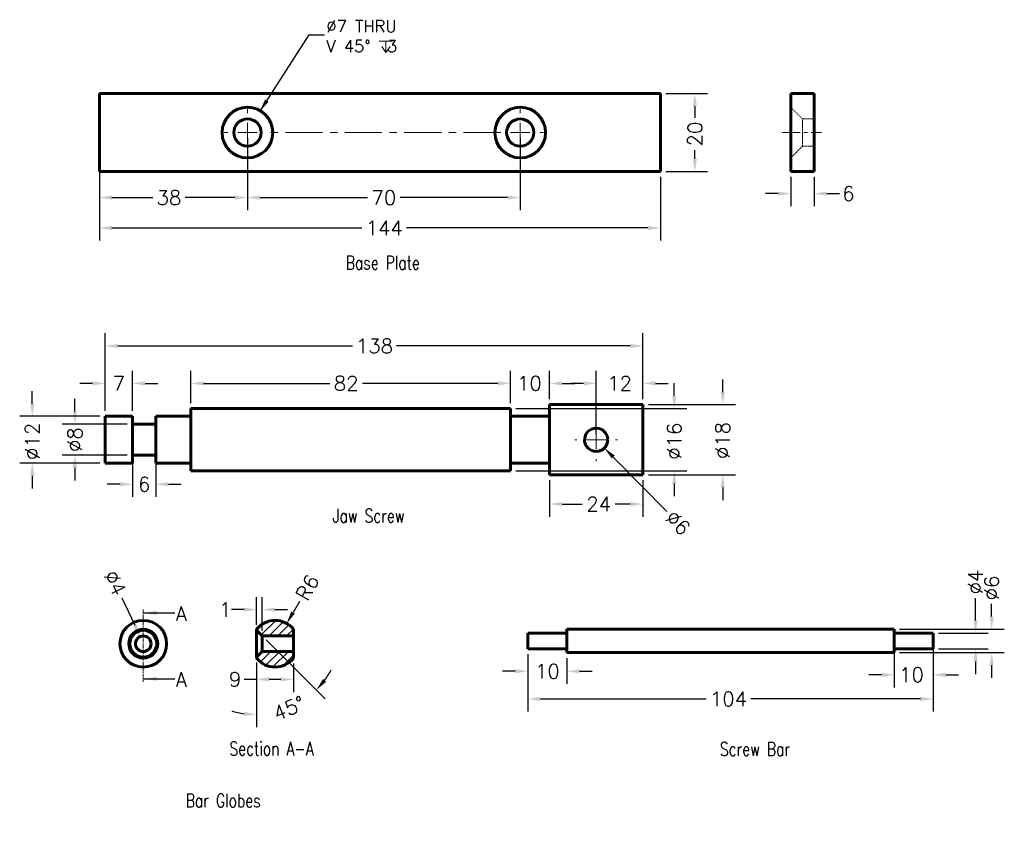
# Model space of a CAD drawing. Header units: inches. Extents: x -15 to 238, y 8 to 216.
import ezdxf

# ---------------------------------------------------------------- set-up
doc = ezdxf.new("R2010")
doc.units = ezdxf.units.IN
doc.header["$LTSCALE"] = 0.75
for name, pattern in [('CENTER', [2, 1.25, -0.25, 0.25, -0.25]), ('CENTERX2', [20.32, 12.7, -2.54, 2.54, -2.54]), ('HIDDEN', [0.375, 0.25, -0.125])]:
    doc.linetypes.add(name, pattern=pattern)
for name, color, linetype, lineweight in [('CEN', 7, 'CENTER', 15), ('DIM', 7, 'Continuous', 15), ('HID', 7, 'HIDDEN', 20), ('OBJ', 7, 'Continuous', 60)]:
    doc.layers.add(name, color=color, linetype=linetype, lineweight=lineweight)
doc.styles.add('ROMANS', font='romans.shx')
doc.styles.add('SLDTEXTSTYLE0', font='txt', dxfattribs={"width": 0.75})
doc.styles.get("Standard").update_dxf_attribs({"font": 'romans.shx'})
doc.dimstyles.new('aligned', dxfattribs={"dimscale": 0, "dimtxt": 0.08, "dimasz": 0.07, "dimexe": 0.07, "dimexo": 0.03, "dimgap": 0.025, "dimtad": 0, "dimdec": 0, "dimzin": 0, "dimdsep": 46, "dimtxsty": 'ROMANS', "dimcen": 0, "dimadec": 0, "dimazin": 0, "dimtfac": 1, "dimtdec": 0, "dimtofl": 0, "dimtmove": 0, "dimatfit": 3, "dimfxl": 0, "dimtolj": 1, "dimtzin": 0, "dimarcsym": 0})
doc.dimstyles.new('DIM2', dxfattribs={"dimscale": 0, "dimtxt": 0.08, "dimasz": 0.07, "dimexe": 0.07, "dimexo": 0.03, "dimgap": 0.025, "dimtad": 0, "dimtih": 1, "dimtoh": 1, "dimdec": 0, "dimzin": 0, "dimdsep": 46, "dimtxsty": 'ROMANS', "dimcen": 0, "dimadec": 0, "dimazin": 0, "dimtfac": 1, "dimtdec": 0, "dimtofl": 0, "dimtmove": 0, "dimatfit": 3, "dimfxl": 0, "dimtolj": 1, "dimtzin": 0, "dimarcsym": 0})

# ---------------------------------------------------------------- blocks, each defined once
blk = doc.blocks.new('*D11')
at = {"layer": 'DEFPOINTS', "color": 0}
for p in [(47.42, 64.89), (45.98, 59.58), (47.42, 58.14)]:
    blk.add_point(p, dxfattribs=at)
at = {"layer": 'DIM', "color": 0, "lineweight": -2}
for p, q in [((45.98, 60.97), (45.98, 68.13)), ((47.42, 59.53), (47.42, 68.13)), ((42.74, 64.89), (39.5, 64.89)), ((50.67, 64.89), (53.91, 64.89))]:
    blk.add_line(p, q, dxfattribs=at)
at = {"layer": 'DIM', "color": 0}
for points in [[(42.74, 65.43), (42.74, 64.35), (45.98, 64.89)], [(50.67, 65.43), (50.67, 64.35), (47.42, 64.89)]]:
    blk.add_solid(points, dxfattribs=at)
at = {"layer": 'DIM', "color": 0, "insert": (37.9, 64.89), "char_height": 3.706, "attachment_point": 5, "style": 'ROMANS'}
blk.add_mtext('\\A1;1', dxfattribs=at)
blk = doc.blocks.new('*D12')
at = {"layer": 'DEFPOINTS', "color": 0}
for p in [(45.98, 59.58), (45.98, 59.58), (47.42, 58.14), (45.98, 52.7), (51.59, 38.66)]:
    blk.add_point(p, dxfattribs=at)
at = {"layer": 'DIM', "color": 0, "lineweight": -2}
for p, q in [((48.41, 57.16), (63.59, 41.97)), ((45.98, 51.31), (45.98, 34.68))]:
    blk.add_line(p, q, dxfattribs=at)
for start, end in [(323.5863, 332.1727), (252.8273, 261.4137)]:
    blk.add_arc((45.98, 59.58), 21.66, start, end, dxfattribs=at)
at = {"layer": 'DIM', "color": 0}
for points in [[(63.82, 46.37), (63.01, 47.08), (61.3, 44.27)], [(42.79, 38.71), (42.71, 37.63), (45.98, 37.92)]]:
    blk.add_solid(points, dxfattribs=at)
at = {"layer": 'DIM', "color": 0, "insert": (54.27, 39.57), "char_height": 3.706, "attachment_point": 5, "rotation": 22.5, "style": 'ROMANS'}
blk.add_mtext('\\A1;45°', dxfattribs=at)
blk = doc.blocks.new('*D13')
at = {"layer": 'DEFPOINTS', "color": 0}
for p in [(45.98, 52.44), (55.42, 52.44), (45.98, 46.98)]:
    blk.add_point(p, dxfattribs=at)
at = {"layer": 'DIM', "color": 0, "lineweight": -2}
for p, q in [((45.98, 51.05), (45.98, 43.74)), ((55.42, 51.05), (55.42, 43.74)), ((45.98, 46.98), (42.74, 46.98)), ((52.18, 46.98), (49.23, 46.98))]:
    blk.add_line(p, q, dxfattribs=at)
at = {"layer": 'DIM', "color": 0}
for points in [[(49.23, 47.52), (49.23, 46.44), (45.98, 46.98)], [(52.18, 47.52), (52.18, 46.44), (55.42, 46.98)]]:
    blk.add_solid(points, dxfattribs=at)
at = {"layer": 'DIM', "color": 0, "insert": (40.44, 46.98), "char_height": 3.706, "attachment_point": 5, "style": 'ROMANS'}
blk.add_mtext('\\A1;9', dxfattribs=at)
blk = doc.blocks.new('*D14')
at = {"layer": 'DEFPOINTS', "color": 0}
for p in [(53.7, 61.34), (50.7, 56.14)]:
    blk.add_point(p, dxfattribs=at)
at = {"layer": 'DIM', "color": 0, "lineweight": -2}
blk.add_line((56.95, 66.96), (55.33, 64.15), dxfattribs=at)
at = {"layer": 'DIM', "color": 0}
blk.add_solid([(54.86, 64.42), (55.79, 63.88), (53.7, 61.34)], dxfattribs=at)
at = {"layer": 'DIM', "color": 0, "insert": (59.03, 70.56), "char_height": 3.706, "attachment_point": 5, "rotation": 60, "style": 'ROMANS'}
blk.add_mtext('\\A1;R6', dxfattribs=at)
blk = doc.blocks.new('*D15')
at = {"layer": 'DEFPOINTS', "color": 0}
for p in [(183.03, 177.35), (189.03, 177.35), (183.03, 171.68)]:
    blk.add_point(p, dxfattribs=at)
at = {"layer": 'DIM', "color": 0, "lineweight": -2}
for p, q in [((183.03, 175.96), (183.03, 168.44)), ((189.03, 175.96), (189.03, 168.44)), ((179.78, 171.68), (176.54, 171.68)), ((192.27, 171.68), (195.51, 171.68))]:
    blk.add_line(p, q, dxfattribs=at)
at = {"layer": 'DIM', "color": 0}
for points in [[(179.78, 172.22), (179.78, 171.14), (183.03, 171.68)], [(192.27, 172.22), (192.27, 171.14), (189.03, 171.68)]]:
    blk.add_solid(points, dxfattribs=at)
at = {"layer": 'DIM', "color": 0, "insert": (197.82, 171.68), "char_height": 3.706, "attachment_point": 5, "style": 'ROMANS'}
blk.add_mtext('\\A1;6', dxfattribs=at)
blk = doc.blocks.new('SW_CENTERMARK1')
at = {"color": 7, "linetype": 'CENTERX2'}
for p, q in [((67.31, 178.71), (67.31, 179.71)), ((137.31, 178.71), (137.31, 179.71)), ((62.31, 173.71), (61.31, 173.71)), ((132.31, 173.71), (72.31, 173.71)), ((142.31, 173.71), (143.31, 173.71)), ((67.31, 168.71), (67.31, 167.71)), ((137.31, 168.71), (137.31, 167.71))]:
    blk.add_line(p, q, dxfattribs=at)
at = {"color": 7, "linetype": 'Continuous'}
for p, q in [((67.31, 173.71), (67.31, 176.21)), ((137.31, 173.71), (137.31, 176.21)), ((67.31, 173.71), (64.81, 173.71)), ((67.31, 173.71), (67.31, 171.21)), ((67.31, 173.71), (69.81, 173.71)), ((137.31, 173.71), (134.81, 173.71)), ((137.31, 173.71), (137.31, 171.21)), ((137.31, 173.71), (139.81, 173.71))]:
    blk.add_line(p, q, dxfattribs=at)
blk = doc.blocks.new('*D16')
at = {"layer": 'DEFPOINTS', "color": 0}
for p in [(43.62, 187.35), (113.62, 187.35), (113.62, 170.67)]:
    blk.add_point(p, dxfattribs=at)
at = {"layer": 'DIM', "color": 0, "lineweight": -2}
for p, q in [((43.62, 185.96), (43.62, 167.43)), ((113.62, 185.96), (113.62, 167.43)), ((46.86, 170.67), (74.46, 170.67)), ((110.38, 170.67), (82.78, 170.67))]:
    blk.add_line(p, q, dxfattribs=at)
at = {"layer": 'DIM', "color": 0}
for points in [[(46.86, 171.21), (46.86, 170.13), (43.62, 170.67)], [(110.38, 171.21), (110.38, 170.13), (113.62, 170.67)]]:
    blk.add_solid(points, dxfattribs=at)
at = {"layer": 'DIM', "color": 0, "insert": (78.62, 170.67), "char_height": 3.706, "attachment_point": 5, "style": 'ROMANS'}
blk.add_mtext('\\A1;70', dxfattribs=at)
blk = doc.blocks.new('*D17')
at = {"layer": 'DEFPOINTS', "color": 0}
for p in [(5.62, 187.35), (43.62, 187.35), (5.62, 170.67)]:
    blk.add_point(p, dxfattribs=at)
at = {"layer": 'DIM', "color": 0, "lineweight": -2}
for p, q in [((5.62, 185.96), (5.62, 167.43)), ((43.62, 185.96), (43.62, 167.43)), ((8.86, 170.67), (19.31, 170.67)), ((40.38, 170.67), (27.62, 170.67))]:
    blk.add_line(p, q, dxfattribs=at)
at = {"layer": 'DIM', "color": 0}
for points in [[(8.86, 171.21), (8.86, 170.13), (5.62, 170.67)], [(40.38, 171.21), (40.38, 170.13), (43.62, 170.67)]]:
    blk.add_solid(points, dxfattribs=at)
at = {"layer": 'DIM', "color": 0, "insert": (23.46, 170.67), "char_height": 3.706, "attachment_point": 5, "style": 'ROMANS'}
blk.add_mtext('\\A1;38', dxfattribs=at)
blk = doc.blocks.new('*D18')
at = {"layer": 'DEFPOINTS', "color": 0}
for p in [(5.62, 177.35), (149.62, 177.35), (149.62, 162.86)]:
    blk.add_point(p, dxfattribs=at)
at = {"layer": 'DIM', "color": 0, "lineweight": -2}
for p, q in [((5.62, 175.96), (5.62, 159.61)), ((149.62, 175.96), (149.62, 159.61)), ((8.86, 162.86), (72.97, 162.86)), ((146.38, 162.86), (84.47, 162.86))]:
    blk.add_line(p, q, dxfattribs=at)
at = {"layer": 'DIM', "color": 0}
for points in [[(8.86, 163.4), (8.86, 162.32), (5.62, 162.86)], [(146.38, 163.4), (146.38, 162.32), (149.62, 162.86)]]:
    blk.add_solid(points, dxfattribs=at)
at = {"layer": 'DIM', "color": 0, "insert": (78.72, 162.86), "char_height": 3.706, "attachment_point": 5, "style": 'ROMANS'}
blk.add_mtext('\\A1;144', dxfattribs=at)
blk = doc.blocks.new('*D19')
at = {"layer": 'DEFPOINTS', "color": 0}
for p in [(149.62, 197.35), (149.62, 177.35), (158.43, 177.35)]:
    blk.add_point(p, dxfattribs=at)
at = {"layer": 'DIM', "color": 0, "lineweight": -2}
for p, q in [((151.01, 197.35), (161.68, 197.35)), ((158.43, 194.11), (158.43, 191.14)), ((158.43, 180.59), (158.43, 182.82)), ((151.01, 177.35), (161.68, 177.35))]:
    blk.add_line(p, q, dxfattribs=at)
at = {"layer": 'DIM', "color": 0}
for points in [[(157.89, 194.11), (158.97, 194.11), (158.43, 197.35)], [(157.89, 180.59), (158.97, 180.59), (158.43, 177.35)]]:
    blk.add_solid(points, dxfattribs=at)
at = {"layer": 'DIM', "color": 0, "insert": (158.43, 186.98), "char_height": 3.706, "attachment_point": 5, "rotation": 90, "style": 'ROMANS'}
blk.add_mtext('\\A1;20', dxfattribs=at)
blk = doc.blocks.new('*D20')
at = {"layer": 'DEFPOINTS', "color": 0}
for p in [(219.54, 58.85), (230.44, 58.85), (219.54, 54.85)]:
    blk.add_point(p, dxfattribs=at)
at = {"layer": 'DIM', "color": 0, "lineweight": -2}
for p, q in [((230.44, 62.09), (230.44, 67.79)), ((220.93, 58.85), (233.69, 58.85)), ((220.93, 54.85), (233.69, 54.85)), ((230.44, 51.6), (230.44, 48.36))]:
    blk.add_line(p, q, dxfattribs=at)
at = {"layer": 'DIM', "color": 0}
for points in [[(229.9, 62.09), (230.98, 62.09), (230.44, 58.85)], [(229.9, 51.6), (230.98, 51.6), (230.44, 54.85)]]:
    blk.add_solid(points, dxfattribs=at)
at = {"layer": 'DIM', "color": 0, "insert": (230.44, 71.95), "char_height": 3.706, "attachment_point": 5, "rotation": 90, "style": 'ROMANS'}
blk.add_mtext('\\A1;%%c4', dxfattribs=at)
blk = doc.blocks.new('*D21')
at = {"layer": 'DEFPOINTS', "color": 0}
for p in [(209.54, 59.85), (234.58, 59.85), (209.54, 53.85)]:
    blk.add_point(p, dxfattribs=at)
at = {"layer": 'DIM', "color": 0, "lineweight": -2}
for p, q in [((234.58, 63.09), (234.58, 66.38)), ((210.93, 59.85), (237.83, 59.85)), ((210.93, 53.85), (237.83, 53.85)), ((234.58, 50.6), (234.58, 47.36))]:
    blk.add_line(p, q, dxfattribs=at)
at = {"layer": 'DIM', "color": 0}
for points in [[(234.04, 63.09), (235.12, 63.09), (234.58, 59.85)], [(234.04, 50.6), (235.12, 50.6), (234.58, 53.85)]]:
    blk.add_solid(points, dxfattribs=at)
at = {"layer": 'DIM', "color": 0, "insert": (234.58, 70.45), "char_height": 3.706, "attachment_point": 5, "rotation": 90, "style": 'ROMANS'}
blk.add_mtext('\\A1;%%c6', dxfattribs=at)
blk = doc.blocks.new('*D22')
at = {"layer": 'DEFPOINTS', "color": 0}
for p in [(209.54, 58.85), (219.54, 58.85), (219.54, 48.16)]:
    blk.add_point(p, dxfattribs=at)
at = {"layer": 'DIM', "color": 0, "lineweight": -2}
for p, q in [((209.54, 57.46), (209.54, 44.92)), ((219.54, 57.46), (219.54, 44.92)), ((206.3, 48.16), (203.06, 48.16)), ((222.78, 48.16), (226.03, 48.16))]:
    blk.add_line(p, q, dxfattribs=at)
at = {"layer": 'DIM', "color": 0}
for points in [[(206.3, 48.71), (206.3, 47.62), (209.54, 48.16)], [(222.78, 48.71), (222.78, 47.62), (219.54, 48.16)]]:
    blk.add_solid(points, dxfattribs=at)
at = {"layer": 'DIM', "color": 0, "insert": (214.01, 48.16), "char_height": 3.706, "attachment_point": 5, "style": 'ROMANS'}
blk.add_mtext('\\A1;10', dxfattribs=at)
blk = doc.blocks.new('*D23')
at = {"layer": 'DEFPOINTS', "color": 0}
for p in [(115.54, 54.85), (125.54, 53.85), (125.54, 49.07)]:
    blk.add_point(p, dxfattribs=at)
at = {"layer": 'DIM', "color": 0, "lineweight": -2}
for p, q in [((115.54, 53.46), (115.54, 45.83)), ((125.54, 52.46), (125.54, 45.83)), ((112.3, 49.07), (109.06, 49.07)), ((128.78, 49.07), (132.03, 49.07))]:
    blk.add_line(p, q, dxfattribs=at)
at = {"layer": 'DIM', "color": 0}
for points in [[(112.3, 49.61), (112.3, 48.53), (115.54, 49.07)], [(128.78, 49.61), (128.78, 48.53), (125.54, 49.07)]]:
    blk.add_solid(points, dxfattribs=at)
at = {"layer": 'DIM', "color": 0, "insert": (120.57, 49.07), "char_height": 3.706, "attachment_point": 5, "style": 'ROMANS'}
blk.add_mtext('\\A1;10', dxfattribs=at)
blk = doc.blocks.new('*D24')
at = {"layer": 'DEFPOINTS', "color": 0}
for p in [(115.54, 54.85), (219.54, 54.85), (115.54, 41.97)]:
    blk.add_point(p, dxfattribs=at)
at = {"layer": 'DIM', "color": 0, "lineweight": -2}
for p, q in [((115.54, 53.46), (115.54, 38.73)), ((219.54, 53.46), (219.54, 38.73)), ((118.78, 41.97), (161.29, 41.97)), ((216.3, 41.97), (172.78, 41.97))]:
    blk.add_line(p, q, dxfattribs=at)
at = {"layer": 'DIM', "color": 0}
for points in [[(118.78, 42.51), (118.78, 41.43), (115.54, 41.97)], [(216.3, 42.51), (216.3, 41.43), (219.54, 41.97)]]:
    blk.add_solid(points, dxfattribs=at)
at = {"layer": 'DIM', "color": 0, "insert": (167.04, 41.97), "char_height": 3.706, "attachment_point": 5, "style": 'ROMANS'}
blk.add_mtext('\\A1;104', dxfattribs=at)
blk = doc.blocks.new('SW_CENTERMARK0')
at = {"color": 7, "linetype": 'CENTERX2'}
for p, q in [((156.79, 111.72), (156.79, 112.22)), ((151.79, 106.72), (151.29, 106.72)), ((161.79, 106.72), (162.29, 106.72)), ((156.79, 101.72), (156.79, 101.22))]:
    blk.add_line(p, q, dxfattribs=at)
at = {"color": 7, "linetype": 'Continuous'}
for q in [(156.79, 109.22), (154.29, 106.72), (156.79, 104.22), (159.29, 106.72)]:
    blk.add_line((156.79, 106.72), q, dxfattribs=at)
blk = doc.blocks.new('*D25')
at = {"layer": 'DEFPOINTS', "color": 0}
for p in [(131, 110.64), (135.21, 106.37)]:
    blk.add_point(p, dxfattribs=at)
at = {"layer": 'DIM', "color": 0, "lineweight": -2}
blk.add_line((151.25, 90.07), (137.49, 104.06), dxfattribs=at)
at = {"layer": 'DIM', "color": 0}
blk.add_solid([(137.87, 104.44), (137.1, 103.68), (135.21, 106.37)], dxfattribs=at)
at = {"layer": 'DIM', "color": 0, "insert": (154.1, 87.17), "char_height": 3.706, "attachment_point": 5, "rotation": 314.5401, "style": 'ROMANS'}
blk.add_mtext('\\A1;∅6', dxfattribs=at)
blk = doc.blocks.new('*D26')
at = {"layer": 'DEFPOINTS', "color": 0}
for p in [(145.11, 122.98), (145.11, 117.51), (133.11, 108.51)]:
    blk.add_point(p, dxfattribs=at)
at = {"layer": 'DIM', "color": 0, "lineweight": -2}
for p, q in [((133.11, 109.9), (133.11, 126.22)), ((145.11, 118.9), (145.11, 126.22)), ((129.86, 122.98), (126.62, 122.98)), ((148.35, 122.98), (151.59, 122.98))]:
    blk.add_line(p, q, dxfattribs=at)
at = {"layer": 'DIM', "color": 0}
for points in [[(129.86, 123.52), (129.86, 122.44), (133.11, 122.98)], [(148.35, 123.52), (148.35, 122.44), (145.11, 122.98)]]:
    blk.add_solid(points, dxfattribs=at)
at = {"layer": 'DIM', "color": 0, "insert": (139.11, 122.98), "char_height": 3.706, "attachment_point": 5, "style": 'ROMANS'}
blk.add_mtext('\\A1;12', dxfattribs=at)
blk = doc.blocks.new('*D27')
at = {"layer": 'DEFPOINTS', "color": 0}
for p in [(-0.66, 112.51), (14.11, 112.51), (14.11, 104.51)]:
    blk.add_point(p, dxfattribs=at)
at = {"layer": 'DIM', "color": 0, "lineweight": -2}
for p, q in [((-0.66, 115.75), (-0.66, 118.99)), ((12.72, 112.51), (-3.9, 112.51)), ((12.72, 104.51), (-3.9, 104.51)), ((-0.66, 101.26), (-0.66, 98.02))]:
    blk.add_line(p, q, dxfattribs=at)
at = {"layer": 'DIM', "color": 0}
for points in [[(-1.2, 115.75), (-0.12, 115.75), (-0.66, 112.51)], [(-1.2, 101.26), (-0.12, 101.26), (-0.66, 104.51)]]:
    blk.add_solid(points, dxfattribs=at)
at = {"layer": 'DIM', "color": 0, "insert": (-0.66, 108.51), "char_height": 3.706, "attachment_point": 5, "rotation": 90, "style": 'ROMANS'}
blk.add_mtext('\\A1;%%c8', dxfattribs=at)
blk = doc.blocks.new('*D28')
at = {"layer": 'DEFPOINTS', "color": 0}
for p in [(14.11, 104.51), (20.11, 104.51), (20.11, 97.07)]:
    blk.add_point(p, dxfattribs=at)
at = {"layer": 'DIM', "color": 0, "lineweight": -2}
for p, q in [((14.11, 103.12), (14.11, 93.82)), ((20.11, 103.12), (20.11, 93.82)), ((10.86, 97.07), (7.62, 97.07)), ((23.35, 97.07), (26.59, 97.07))]:
    blk.add_line(p, q, dxfattribs=at)
at = {"layer": 'DIM', "color": 0}
for points in [[(10.86, 97.61), (10.86, 96.53), (14.11, 97.07)], [(23.35, 97.61), (23.35, 96.53), (20.11, 97.07)]]:
    blk.add_solid(points, dxfattribs=at)
at = {"layer": 'DIM', "color": 0, "insert": (17.11, 97.07), "char_height": 3.706, "attachment_point": 5, "style": 'ROMANS'}
blk.add_mtext('\\A1;6', dxfattribs=at)
blk = doc.blocks.new('*D29')
at = {"layer": 'DEFPOINTS', "color": 0}
for p in [(14.11, 122.96), (7.11, 114.51), (14.11, 114.51)]:
    blk.add_point(p, dxfattribs=at)
at = {"layer": 'DIM', "color": 0, "lineweight": -2}
for p, q in [((7.11, 115.9), (7.11, 126.2)), ((14.11, 115.9), (14.11, 126.2)), ((3.86, 122.96), (0.62, 122.96)), ((17.35, 122.96), (20.59, 122.96))]:
    blk.add_line(p, q, dxfattribs=at)
at = {"layer": 'DIM', "color": 0}
for points in [[(3.86, 123.5), (3.86, 122.41), (7.11, 122.96)], [(17.35, 123.5), (17.35, 122.41), (14.11, 122.96)]]:
    blk.add_solid(points, dxfattribs=at)
at = {"layer": 'DIM', "color": 0, "insert": (10.61, 122.96), "char_height": 3.706, "attachment_point": 5, "style": 'ROMANS'}
blk.add_mtext('\\A1;7', dxfattribs=at)
blk = doc.blocks.new('*D30')
at = {"layer": 'DEFPOINTS', "color": 0}
for p in [(145.11, 117.51), (165.58, 117.51), (145.11, 99.51)]:
    blk.add_point(p, dxfattribs=at)
at = {"layer": 'DIM', "color": 0, "lineweight": -2}
for p, q in [((165.58, 120.75), (165.58, 123.99)), ((146.5, 117.51), (168.83, 117.51)), ((146.5, 99.51), (168.83, 99.51)), ((165.58, 96.26), (165.58, 93.02))]:
    blk.add_line(p, q, dxfattribs=at)
at = {"layer": 'DIM', "color": 0}
for points in [[(165.04, 120.75), (166.12, 120.75), (165.58, 117.51)], [(165.04, 96.26), (166.12, 96.26), (165.58, 99.51)]]:
    blk.add_solid(points, dxfattribs=at)
at = {"layer": 'DIM', "color": 0, "insert": (165.58, 108.31), "char_height": 3.706, "attachment_point": 5, "rotation": 90, "style": 'ROMANS'}
blk.add_mtext('\\A1;%%c18', dxfattribs=at)
blk = doc.blocks.new('*D31')
at = {"layer": 'DEFPOINTS', "color": 0}
for p in [(111.11, 116.51), (153.13, 116.51), (111.11, 100.51)]:
    blk.add_point(p, dxfattribs=at)
at = {"layer": 'DIM', "color": 0, "lineweight": -2}
for p, q in [((153.13, 119.75), (153.13, 122.99)), ((112.5, 116.51), (156.38, 116.51)), ((112.5, 100.51), (156.38, 100.51)), ((153.13, 97.26), (153.13, 94.02))]:
    blk.add_line(p, q, dxfattribs=at)
at = {"layer": 'DIM', "color": 0}
for points in [[(152.59, 119.75), (153.67, 119.75), (153.13, 116.51)], [(152.59, 97.26), (153.67, 97.26), (153.13, 100.51)]]:
    blk.add_solid(points, dxfattribs=at)
at = {"layer": 'DIM', "color": 0, "insert": (153.13, 108.11), "char_height": 3.706, "attachment_point": 5, "rotation": 90, "style": 'ROMANS'}
blk.add_mtext('\\A1;%%c16', dxfattribs=at)
blk = doc.blocks.new('*D32')
at = {"layer": 'DEFPOINTS', "color": 0}
for p in [(-11.58, 114.51), (7.11, 114.51), (7.11, 102.51)]:
    blk.add_point(p, dxfattribs=at)
at = {"layer": 'DIM', "color": 0, "lineweight": -2}
for p, q in [((-11.58, 117.75), (-11.58, 120.99)), ((5.72, 114.51), (-14.82, 114.51)), ((5.72, 102.51), (-14.82, 102.51)), ((-11.58, 99.26), (-11.58, 96.02))]:
    blk.add_line(p, q, dxfattribs=at)
at = {"layer": 'DIM', "color": 0}
for points in [[(-12.12, 117.75), (-11.04, 117.75), (-11.58, 114.51)], [(-12.12, 99.26), (-11.04, 99.26), (-11.58, 102.51)]]:
    blk.add_solid(points, dxfattribs=at)
at = {"layer": 'DIM', "color": 0, "insert": (-11.58, 108.1), "char_height": 3.706, "attachment_point": 5, "rotation": 90, "style": 'ROMANS'}
blk.add_mtext('\\A1;%%c12', dxfattribs=at)
blk = doc.blocks.new('*D33')
at = {"layer": 'DEFPOINTS', "color": 0}
for p in [(145.11, 132.58), (145.11, 117.51), (7.11, 114.51)]:
    blk.add_point(p, dxfattribs=at)
at = {"layer": 'DIM', "color": 0, "lineweight": -2}
for p, q in [((7.11, 115.9), (7.11, 135.82)), ((145.11, 118.9), (145.11, 135.82)), ((10.35, 132.58), (70.56, 132.58)), ((141.86, 132.58), (81.88, 132.58))]:
    blk.add_line(p, q, dxfattribs=at)
at = {"layer": 'DIM', "color": 0}
for points in [[(10.35, 133.12), (10.35, 132.04), (7.11, 132.58)], [(141.86, 133.12), (141.86, 132.04), (145.11, 132.58)]]:
    blk.add_solid(points, dxfattribs=at)
at = {"layer": 'DIM', "color": 0, "insert": (76.22, 132.58), "char_height": 3.706, "attachment_point": 5, "style": 'ROMANS'}
blk.add_mtext('\\A1;138', dxfattribs=at)
blk = doc.blocks.new('*D34')
at = {"layer": 'DEFPOINTS', "color": 0}
for p in [(121.11, 122.96), (111.11, 116.51), (121.11, 117.51)]:
    blk.add_point(p, dxfattribs=at)
at = {"layer": 'DIM', "color": 0, "lineweight": -2}
for p, q in [((111.11, 117.9), (111.11, 126.2)), ((121.11, 118.9), (121.11, 126.2)), ((107.86, 122.96), (104.62, 122.96)), ((124.35, 122.96), (127.59, 122.96))]:
    blk.add_line(p, q, dxfattribs=at)
at = {"layer": 'DIM', "color": 0}
for points in [[(107.86, 123.5), (107.86, 122.42), (111.11, 122.96)], [(124.35, 123.5), (124.35, 122.42), (121.11, 122.96)]]:
    blk.add_solid(points, dxfattribs=at)
at = {"layer": 'DIM', "color": 0, "insert": (115.98, 122.96), "char_height": 3.706, "attachment_point": 5, "style": 'ROMANS'}
blk.add_mtext('\\A1;10', dxfattribs=at)
blk = doc.blocks.new('*D35')
at = {"layer": 'DEFPOINTS', "color": 0}
for p in [(111.11, 122.96), (29.11, 116.51), (111.11, 116.51)]:
    blk.add_point(p, dxfattribs=at)
at = {"layer": 'DIM', "color": 0, "lineweight": -2}
for p, q in [((29.11, 117.9), (29.11, 126.2)), ((111.11, 117.9), (111.11, 126.2)), ((32.35, 122.96), (64.79, 122.96)), ((107.86, 122.96), (73.11, 122.96))]:
    blk.add_line(p, q, dxfattribs=at)
at = {"layer": 'DIM', "color": 0}
for points in [[(32.35, 123.5), (32.35, 122.41), (29.11, 122.96)], [(107.86, 123.5), (107.86, 122.41), (111.11, 122.96)]]:
    blk.add_solid(points, dxfattribs=at)
at = {"layer": 'DIM', "color": 0, "insert": (68.95, 122.96), "char_height": 3.706, "attachment_point": 5, "style": 'ROMANS'}
blk.add_mtext('\\A1;82', dxfattribs=at)
blk = doc.blocks.new('*D36')
at = {"layer": 'DEFPOINTS', "color": 0}
for p in [(121.11, 99.51), (145.11, 99.51), (145.11, 91.98)]:
    blk.add_point(p, dxfattribs=at)
at = {"layer": 'DIM', "color": 0, "lineweight": -2}
for p, q in [((121.11, 98.12), (121.11, 88.74)), ((145.11, 98.12), (145.11, 88.74)), ((124.35, 91.98), (129.5, 91.98)), ((141.86, 91.98), (137.99, 91.98))]:
    blk.add_line(p, q, dxfattribs=at)
at = {"layer": 'DIM', "color": 0}
for points in [[(124.35, 92.52), (124.35, 91.44), (121.11, 91.98)], [(141.86, 92.52), (141.86, 91.44), (145.11, 91.98)]]:
    blk.add_solid(points, dxfattribs=at)
at = {"layer": 'DIM', "color": 0, "insert": (133.75, 91.98), "char_height": 3.706, "attachment_point": 5, "style": 'ROMANS'}
blk.add_mtext('\\A1;24', dxfattribs=at)
blk = doc.blocks.new('*D37')
at = {"layer": 'DEFPOINTS', "color": 0}
for p in [(16.05, 57.95), (17.74, 54.33)]:
    blk.add_point(p, dxfattribs=at)
at = {"layer": 'DIM', "color": 0, "lineweight": -2}
blk.add_line((11.39, 67.94), (14.68, 60.89), dxfattribs=at)
at = {"layer": 'DIM', "color": 0}
blk.add_solid([(15.17, 61.12), (14.19, 60.66), (16.05, 57.95)], dxfattribs=at)
at = {"layer": 'DIM', "color": 0, "insert": (9.63, 71.71), "char_height": 3.706, "attachment_point": 5, "rotation": 295.0279, "style": 'ROMANS'}
blk.add_mtext('\\A1;∅4', dxfattribs=at)

msp = doc.modelspace()

# ---------------------------------------------------------------- hatches: boundary and pattern name
at = {"layer": 'DIM'}
h = msp.add_hatch(dxfattribs=at)
h.set_pattern_fill('ANSI31', color=256, scale=0.5, style=0)
h.paths.add_polyline_path([(55.42, 59.85, 0.486384), (45.98, 59.85), (45.98, 59.58), (47.17, 58.4), (47.42, 58.14), (55.42, 58.14)])
h.paths.add_polyline_path([(55.42, 54.14), (47.42, 54.14), (46.38, 53.1), (45.98, 52.7), (45.98, 52.44, 0.486384), (55.42, 52.44)])

# ---------------------------------------------------------------- linework, layer by layer
at = {"layer": 'CEN', "ltscale": 5}
msp.add_line((180.77, 187.35), (190.93, 187.35), dxfattribs=at)
at = {"layer": 'CEN'}
msp.add_line((16.9, 64.94), (16.9, 46.37), dxfattribs=at)
at = {"layer": 'DIM'}
for p, q in [((77.4, 210.85), (80.85, 210.85)), ((79.16, 210.85), (79.16, 207.91)), ((79.16, 207.91), (78.1, 209.44)), ((79.16, 207.91), (80.22, 209.44))]:
    msp.add_line(p, q, dxfattribs=at)
at = {"layer": 'HID', "color": 0}
for p, q in [((186.03, 190.85), (183.03, 193.85)), ((189.03, 190.85), (186.03, 190.85)), ((186.03, 183.85), (186.03, 190.85)), ((183.03, 180.85), (186.03, 183.85)), ((186.03, 183.85), (189.03, 183.85))]:
    msp.add_line(p, q, dxfattribs=at)
at = {"layer": 'OBJ', "color": 0}
for p, q in [((149.62, 197.35), (5.62, 197.35)), ((5.62, 197.35), (5.62, 177.35)), ((149.62, 177.35), (149.62, 197.35)), ((183.03, 197.35), (189.03, 197.35)), ((183.03, 177.35), (183.03, 197.35)), ((189.03, 177.35), (189.03, 197.35)), ((5.62, 177.35), (149.62, 177.35)), ((183.03, 177.35), (189.03, 177.35)), ((29.11, 108.51), (29.11, 116.51)), ((111.11, 116.51), (29.11, 116.51)), ((111.11, 108.51), (111.11, 116.51)), ((121.11, 108.51), (121.11, 117.51)), ((145.11, 117.51), (121.11, 117.51)), ((145.11, 108.51), (145.11, 117.51)), ((7.11, 108.51), (7.11, 114.51)), ((14.11, 114.51), (7.11, 114.51)), ((14.11, 108.51), (14.11, 114.51)), ((20.11, 108.51), (20.11, 114.51)), ((29.11, 114.51), (20.11, 114.51)), ((121.11, 114.51), (111.11, 114.51)), ((20.11, 112.51), (14.11, 112.51)), ((7.11, 102.51), (7.11, 108.51)), ((14.11, 102.51), (14.11, 108.51)), ((20.11, 102.51), (20.11, 108.51)), ((29.11, 100.51), (29.11, 108.51)), ((111.11, 100.51), (111.11, 108.51)), ((121.11, 99.51), (121.11, 108.51)), ((145.11, 99.51), (145.11, 108.51)), ((14.11, 104.51), (20.11, 104.51)), ((7.11, 102.51), (14.11, 102.51)), ((20.11, 102.51), (29.11, 102.51)), ((111.11, 102.51), (121.11, 102.51)), ((29.11, 100.51), (111.11, 100.51)), ((121.11, 99.51), (145.11, 99.51)), ((45.98, 59.85), (45.98, 59.58)), ((45.98, 59.58), (45.98, 52.7)), ((47.42, 58.14), (47.42, 54.14)), ((55.42, 58.14), (47.42, 58.14)), ((55.42, 58.14), (55.42, 59.85)), ((55.42, 58.14), (55.42, 54.14)), ((115.54, 54.85), (115.54, 58.85)), ((125.54, 58.85), (115.54, 58.85)), ((125.54, 53.85), (125.54, 59.85)), ((209.54, 59.85), (125.54, 59.85)), ((209.54, 53.85), (209.54, 59.85)), ((219.54, 58.85), (209.54, 58.85)), ((219.54, 54.85), (219.54, 58.85)), ((47.42, 54.14), (55.42, 54.14)), ((55.42, 52.44), (55.42, 54.14)), ((115.54, 54.85), (125.54, 54.85)), ((125.54, 53.85), (209.54, 53.85)), ((209.54, 54.85), (219.54, 54.85)), ((45.98, 52.7), (45.98, 52.44))]:
    msp.add_line(p, q, dxfattribs=at)
at = {"layer": 'OBJ', "color": 0, "flags": 128}
for points in [[(136.11, 108.51), (135.95, 107.54), (135.49, 106.69), (134.77, 106.01), (133.83, 105.59), (132.83, 105.52), (131.91, 105.75), (131.1, 106.27), (130.48, 107.06), (130.14, 108.03), (130.15, 109.02), (130.46, 109.92), (131.05, 110.69), (131.89, 111.25), (132.88, 111.5), (133.85, 111.41), (134.72, 111.03), (135.45, 110.38), (135.94, 109.48), (136.11, 108.51)], [(47.42, 58.14), (47.17, 58.4), (45.98, 59.58)], [(45.98, 52.7), (46.38, 53.1), (47.42, 54.14)]]:
    msp.add_lwpolyline(points, dxfattribs=at)
at = {"layer": 'OBJ', "color": 0}
for centre, radius in [((43.62, 187.35), 6.5), ((113.62, 187.35), 6.5), ((43.62, 187.35), 3.5), ((113.62, 187.35), 3.5), ((16.89, 56.14), 6), ((16.89, 56.14), 3.7), ((16.89, 56.14), 3.44), ((16.89, 56.14), 2)]:
    msp.add_circle(centre, radius, dxfattribs=at)
for start, end in [(38.1249, 141.8751), (38.1249, 141.8751), (218.1249, 321.8751)]:
    msp.add_arc((50.7, 56.14), 6, start, end, dxfattribs=at)

# ---------------------------------------------------------------- block references
at = {"layer": 'CEN'}
for name, p in [('SW_CENTERMARK1', (-23.69, 13.65)), ('SW_CENTERMARK0', (-23.69, 1.79))]:
    msp.add_blockref(name, p, dxfattribs=at)

# ---------------------------------------------------------------- texts
at = {"layer": 'DIM', "insert": (63.87, 216.19), "char_height": 3.07, "width": 22.0246, "attachment_point": 1}
msp.add_mtext('%%c7 THRU\\PV 45°  3  ', dxfattribs=at)
at = {"layer": 'DIM', "char_height": 3.5, "attachment_point": 2, "style": 'SLDTEXTSTYLE0'}
for s, insert in [('{\\Fromans.shx|c0;Base\\Fromans.shx|c1; Plate}', (78.34, 155.69)), ('{\\Fromans.shx;Jaw Screw}', (74.68, 90.74)), ('{\\Fromans.shx;Section A-A}', (49.8, 30.98)), ('{\\Fromans.shx;Screw Bar}', (173.85, 30.86)), ('{\\Fromans.shx;Bar Globes}', (37.39, 17.64))]:
    msp.add_mtext(s, dxfattribs=dict(at, insert=insert))
at = {"layer": 'DIM', "char_height": 3.7, "attachment_point": 1}
for insert in [(25.22, 65.7), (25.22, 48.81)]:
    msp.add_mtext('A', dxfattribs=dict(at, insert=insert))

# ---------------------------------------------------------------- dimensions: what is measured, and where the dimension line sits
at = {"layer": 'DIM'}
dim = msp.add_linear_dim(base=(158.43, 177.35), p1=(149.62, 197.35), p2=(149.62, 177.35), angle=90, dimstyle='aligned', override={"dimscale": 46.325586}, dxfattribs=at)
dim.commit()
dim.dimension.update_dxf_attribs({"geometry": '*D19', "text_midpoint": (158.43, 186.98), "dimtype": 160})
for base, p1, p2, dimstyle, picture, middle in [((5.62, 170.67), (43.62, 187.35), (5.62, 187.35), 'DIM2', '*D17', (23.46, 170.67)), ((113.62, 170.67), (43.62, 187.35), (113.62, 187.35), 'DIM2', '*D16', (78.62, 170.67)), ((149.62, 162.86), (5.62, 177.35), (149.62, 177.35), 'DIM2', '*D18', (78.72, 162.86)), ((183.03, 171.68), (189.03, 177.35), (183.03, 177.35), 'aligned', '*D15', (197.82, 171.68)), ((145.11, 132.58), (7.11, 114.51), (145.11, 117.51), 'DIM2', '*D33', (76.22, 132.58)), ((14.11, 122.96), (7.11, 114.51), (14.11, 114.51), 'aligned', '*D29', (10.61, 122.96)), ((111.11, 122.96), (29.11, 116.51), (111.11, 116.51), 'DIM2', '*D35', (68.95, 122.96)), ((121.11, 122.96), (111.11, 116.51), (121.11, 117.51), 'DIM2', '*D34', (115.98, 122.96)), ((145.11, 122.98), (133.11, 108.51), (145.11, 117.51), 'DIM2', '*D26', (139.11, 122.98)), ((20.11, 97.07), (14.11, 104.51), (20.11, 104.51), 'DIM2', '*D28', (17.11, 97.07)), ((145.11, 91.98), (121.11, 99.51), (145.11, 99.51), 'DIM2', '*D36', (133.75, 91.98)), ((47.42, 64.89), (45.98, 59.58), (47.42, 58.14), 'DIM2', '*D11', (37.9, 64.89)), ((219.54, 48.16), (209.54, 58.85), (219.54, 58.85), 'DIM2', '*D22', (214.01, 48.16)), ((125.54, 49.07), (115.54, 54.85), (125.54, 53.85), 'DIM2', '*D23', (120.57, 49.07)), ((115.54, 41.97), (219.54, 54.85), (115.54, 54.85), 'aligned', '*D24', (167.04, 41.97)), ((45.98, 46.98), (55.42, 52.44), (45.98, 52.44), 'aligned', '*D13', (40.44, 46.98))]:
    dim = msp.add_linear_dim(base=base, p1=p1, p2=p2, dimstyle=dimstyle, override={"dimscale": 46.325586}, dxfattribs=at)
    dim.commit()
    dim.dimension.update_dxf_attribs({"geometry": picture, "text_midpoint": middle, "dimtype": 160})
for base, p1, p2, picture, middle in [((165.58, 117.51), (145.11, 99.51), (145.11, 117.51), '*D30', (165.58, 108.31)), ((153.13, 116.51), (111.11, 100.51), (111.11, 116.51), '*D31', (153.13, 108.11)), ((-11.58, 114.51), (7.11, 102.51), (7.11, 114.51), '*D32', (-11.58, 108.1)), ((-0.66, 112.51), (14.11, 104.51), (14.11, 112.51), '*D27', (-0.66, 108.51)), ((234.58, 59.85), (209.54, 53.85), (209.54, 59.85), '*D21', (234.58, 70.45)), ((230.44, 58.85), (219.54, 54.85), (219.54, 58.85), '*D20', (230.44, 71.95))]:
    dim = msp.add_linear_dim(base=base, p1=p1, p2=p2, angle=90, text='%%c<>', dimstyle='aligned', override={"dimscale": 46.325586}, dxfattribs=at)
    dim.commit()
    dim.dimension.update_dxf_attribs({"geometry": picture, "text_midpoint": middle, "dimtype": 160})
for p1, p2, picture, middle in [((131, 110.64), (135.21, 106.37), '*D25', (154.1, 87.17)), ((17.74, 54.33), (16.05, 57.95), '*D37', (9.63, 71.71))]:
    dim = msp.add_diameter_dim_2p(p1=p1, p2=p2, dimstyle='aligned', override={"dimscale": 46.325586}, dxfattribs=at)
    dim.commit()
    dim.dimension.update_dxf_attribs({"geometry": picture, "text_midpoint": middle, "dimtype": 163})
dim = msp.add_radius_dim(center=(50.7, 56.14), mpoint=(53.7, 61.34), dimstyle='aligned', override={"dimscale": 46.325586}, dxfattribs=at)
dim.commit()
dim.dimension.update_dxf_attribs({"geometry": '*D14', "text_midpoint": (59.03, 70.56)})
dim = msp.add_angular_dim_2l(base=(51.59, 38.66), line1=((45.98, 52.7), (45.98, 59.58)), line2=((47.42, 58.14), (45.98, 59.58)), dimstyle='aligned', override={"dimscale": 46.325586}, dxfattribs=at)
dim.commit()
dim.dimension.update_dxf_attribs({"geometry": '*D12', "text_midpoint": (54.27, 39.57)})

# ---------------------------------------------------------------- leaders
for points, dimstyle in [([(46.84, 192.83), (59.44, 212.42), (63.35, 212.42)], 'DIM2'), ([(17.04, 64.03), (24.95, 64.03)], 'aligned'), ([(17.04, 47.14), (24.95, 47.14)], 'aligned')]:
    msp.add_leader(points, dimstyle=dimstyle, override={"dimscale": 46.325586}, dxfattribs=at)

doc.saveas('drawing.dxf')
